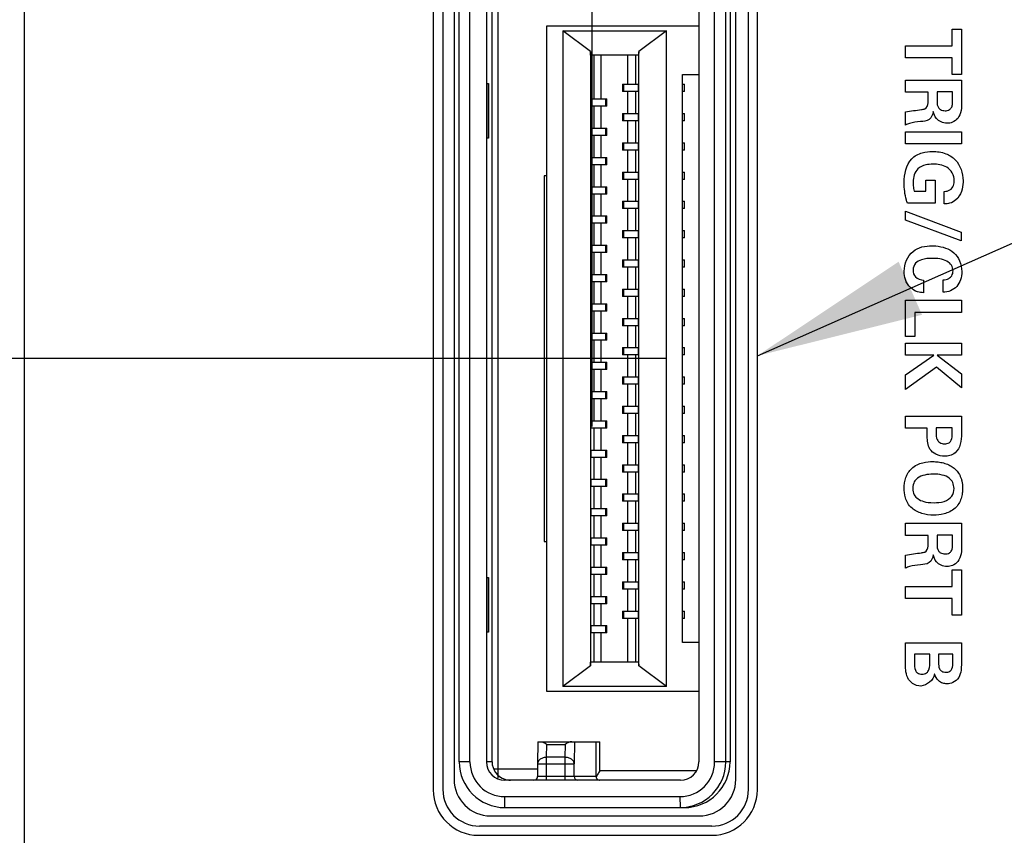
# Model space of a CAD drawing. Header units: inches. Extents: x 0 to 34, y 0 to 22.
# Tile 13 of 35: x 3.635 to 4.695, y 14.353 to 15.231. Entities that reach past the tile are written whole.
import ezdxf

# ---------------------------------------------------------------- set-up
doc = ezdxf.new("R2010")
doc.units = ezdxf.units.IN
doc.header["$LTSCALE"] = 1.87
doc.header["$MEASUREMENT"] = 0
doc.layers.get('0').update_dxf_attribs({"linetype": 'CONTINUOUS'})
for name, color, linetype in [('02___PRT_ALL_AXES', 7, 'CONTINUOUS'), ('DATUMCURVES', 7, 'CONTINUOUS'), ('DETAIL', 7, 'CONTINUOUS'), ('DIMENSIONS', 7, 'CONTINUOUS')]:
    doc.layers.add(name, color=color, linetype=linetype)
doc.styles.get("Standard").update_dxf_attribs({"font": 'txt', "width": 0.8})
doc.dimstyles.new('DIMSTYLE_1', dxfattribs={"dimtxt": 0.125, "dimasz": 0.18, "dimexe": 0.125, "dimexo": 0.0625, "dimgap": 0.09, "dimtad": 0, "dimtih": 1, "dimtoh": 1, "dimdec": 3, "dimzin": 4, "dimdsep": 46, "dimtxsty": 'STANDARD', "dimblk": '_FILLED', "dimblk1": '_FILLED', "dimblk2": '_FILLED', "dimcen": 0.09, "dimadec": 0, "dimazin": 0, "dimtp": 0.005, "dimtm": 0.005, "dimtfac": 1, "dimtdec": 3, "dimtofl": 0, "dimtmove": 0, "dimatfit": 3, "dimldrblk": '_FILLED', "dimfxl": 1, "dimtolj": 1, "dimtzin": 4, "dimarcsym": 0})
doc.dimstyles.get("Standard").update_dxf_attribs({"dimtxt": 0.125, "dimasz": 0.18, "dimexe": 0.125, "dimexo": 0.0625, "dimgap": 0.09, "dimtad": 0, "dimtih": 1, "dimtoh": 1, "dimdec": 3, "dimzin": 4, "dimdsep": 46, "dimtxsty": 'STANDARD', "dimblk": '_FILLED', "dimblk1": '_FILLED', "dimblk2": '_FILLED', "dimcen": 0.09, "dimadec": 0, "dimazin": 0, "dimtol": 1, "dimtp": 0.01, "dimtm": 0.01, "dimtfac": 1, "dimtdec": 3, "dimtofl": 0, "dimtmove": 0, "dimatfit": 3, "dimldrblk": '_FILLED', "dimfxl": 1, "dimtolj": 1, "dimtzin": 4, "dimarcsym": 0})

# ---------------------------------------------------------------- blocks, each defined once
blk = doc.blocks.new('*D10')
at = {"layer": 'DIMENSIONS', "color": 2, "linetype": 'CONTINUOUS'}
blk.add_line((4.3302, 14.8658), (2.9125, 14.8658), dxfattribs=at)
at = {"layer": 'DIMENSIONS', "color": 2, "linetype": 'CONTINUOUS', "insert": (2.55, 14.9283), "char_height": 0.125, "width": 0.8, "attachment_point": 3, "line_spacing_factor": 0.9}
blk.add_mtext('6.267\\P[159.18]', dxfattribs=at)
blk = doc.blocks.new('_FILLED')
at = {"color": 0, "linetype": 'BYBLOCK'}
blk.add_solid([(0, 0), (-1, 0.1736), (-1, -0.1736)], dxfattribs=at)
blk = doc.blocks.new('*D11')
at = {"layer": 'DIMENSIONS', "color": 2, "linetype": 'CONTINUOUS'}
blk.add_line((4.311, 16.2658), (2.9125, 16.2658), dxfattribs=at)
at = {"layer": 'DIMENSIONS', "color": 2, "linetype": 'CONTINUOUS', "insert": (2.55, 16.3283), "char_height": 0.125, "width": 0.8, "attachment_point": 3, "line_spacing_factor": 0.9}
blk.add_mtext('7.667\\P[194.74]', dxfattribs=at)
blk = doc.blocks.new('*D12')
at = {"layer": 'DIMENSIONS', "color": 2, "linetype": 'CONTINUOUS'}
blk.add_line((4.1863, 18.6708), (5.4053, 18.6708), dxfattribs=at)
at = {"layer": 'DIMENSIONS', "color": 2, "linetype": 'CONTINUOUS', "insert": (5.4678, 18.7333), "char_height": 0.125, "width": 0.8, "attachment_point": 1, "line_spacing_factor": 0.9}
blk.add_mtext('10.072\\P[255.83]', dxfattribs=at)
blk = doc.blocks.new('*D14')
at = {"layer": 'DIMENSIONS', "color": 2, "linetype": 'CONTINUOUS'}
blk.add_line((4.038, 15.5658), (2.9107, 15.5658), dxfattribs=at)
at = {"layer": 'DIMENSIONS', "color": 2, "linetype": 'CONTINUOUS', "insert": (2.5482, 15.6283), "char_height": 0.125, "width": 0.8, "attachment_point": 3, "line_spacing_factor": 0.9}
blk.add_mtext('6.967\\P[176.96]', dxfattribs=at)
blk = doc.blocks.new('*D18')
at = {"layer": 'DIMENSIONS', "color": 2, "linetype": 'CONTINUOUS'}
for p, q in [((4.2026, 18.4255), (4.2026, 19.3803)), ((4.1498, 18.3024), (4.2026, 18.4255)), ((4.1498, 14.4143), (4.1498, 18.3024))]:
    blk.add_line(p, q, dxfattribs=at)
at = {"layer": 'DIMENSIONS', "color": 2, "linetype": 'CONTINUOUS', "insert": (4.1401, 19.4428), "char_height": 0.125, "width": 1.125, "attachment_point": 1, "rotation": 90, "line_spacing_factor": 0.9}
blk.add_mtext('.026{\\Ftxt.shx;\\W1.000000;\\H0.125000; }[0.66]', dxfattribs=at)
blk = doc.blocks.new('*D19')
at = {"layer": 'DIMENSIONS', "color": 2, "linetype": 'CONTINUOUS'}
for p, q in [((4.4242, 19.2378), (4.4242, 19.3803)), ((4.2511, 19.0901), (4.4242, 19.2378)), ((4.2511, 14.7926), (4.2511, 19.0901))]:
    blk.add_line(p, q, dxfattribs=at)
at = {"layer": 'DIMENSIONS', "color": 2, "linetype": 'CONTINUOUS', "insert": (4.3617, 19.4428), "char_height": 0.125, "width": 1.125, "attachment_point": 1, "rotation": 90, "line_spacing_factor": 0.9}
blk.add_mtext('.127{\\Ftxt.shx;\\W1.000000;\\H0.125000; }[3.23]', dxfattribs=at)

msp = doc.modelspace()

# ---------------------------------------------------------------- linework, layer by layer
at = {"color": 7, "linetype": 'CONTINUOUS'}
for p, q in [((3.6398, 18.2588), (3.6398, 8.5068)), ((4.0903, 15.3294), (4.0903, 14.4021)), ((4.4193, 14.4021), (4.4193, 15.3294)), ((4.1079, 14.4318), (4.1079, 15.2997)), ((4.1195, 14.4318), (4.1195, 15.2997)), ((4.1372, 15.2997), (4.1372, 14.4318)), ((4.1433, 14.4318), (4.1433, 15.2997)), ((4.3658, 15.2997), (4.3658, 14.4318)), ((4.3828, 14.4318), (4.3828, 15.2997)), ((4.3948, 14.4318), (4.3948, 15.2997)), ((4.3994, 15.2997), (4.3994, 14.4318)), ((4.2023, 14.5075), (4.2023, 15.224)), ((4.2023, 15.224), (4.3658, 15.224)), ((4.2193, 15.2185), (4.2193, 14.513)), ((4.2492, 15.1963), (4.2193, 15.2185)), ((4.2193, 15.2185), (4.331, 15.2185)), ((4.331, 15.2185), (4.3011, 15.1963)), ((4.331, 14.513), (4.331, 15.2185)), ((4.2493, 15.1925), (4.2492, 15.1963)), ((4.2492, 15.1963), (4.2492, 14.5352)), ((4.301, 15.1925), (4.2493, 15.1925)), ((4.2528, 15.1925), (4.2528, 15.1453)), ((4.2608, 15.1453), (4.2608, 15.1925)), ((4.2895, 15.1611), (4.2895, 15.1925)), ((4.2976, 15.1925), (4.2976, 15.1611)), ((4.3011, 15.1963), (4.301, 15.1925)), ((4.3011, 14.5352), (4.3011, 15.1963)), ((4.3481, 14.5601), (4.3481, 15.1714)), ((4.3481, 15.1714), (4.3658, 15.1714)), ((4.1379, 15.1029), (4.1379, 15.1619)), ((4.1379, 15.1619), (4.1393, 15.1619)), ((4.1393, 15.1619), (4.1393, 15.1029)), ((4.2835, 15.1611), (4.2835, 15.1532)), ((4.2835, 15.1611), (4.3005, 15.1611)), ((4.285, 15.1532), (4.285, 15.1611)), ((4.3005, 15.1611), (4.3005, 15.1532)), ((4.3481, 15.1611), (4.3504, 15.1611)), ((4.3504, 15.1532), (4.3504, 15.1611)), ((4.2498, 15.1374), (4.2498, 15.1453)), ((4.2498, 15.1453), (4.2668, 15.1453)), ((4.2653, 15.1453), (4.2653, 15.1374)), ((4.2668, 15.1374), (4.2668, 15.1453)), ((4.3005, 15.1532), (4.2835, 15.1532)), ((4.2895, 15.1296), (4.2895, 15.1532)), ((4.2976, 15.1532), (4.2976, 15.1296)), ((4.3504, 15.1532), (4.3481, 15.1532)), ((4.2668, 15.1374), (4.2498, 15.1374)), ((4.2528, 15.1374), (4.2528, 15.1138)), ((4.2608, 15.1138), (4.2608, 15.1374)), ((4.2835, 15.1296), (4.2835, 15.1217)), ((4.2835, 15.1296), (4.3005, 15.1296)), ((4.285, 15.1217), (4.285, 15.1296)), ((4.3005, 15.1296), (4.3005, 15.1217)), ((4.3481, 15.1296), (4.3504, 15.1296)), ((4.3504, 15.1217), (4.3504, 15.1296)), ((4.2498, 15.1059), (4.2498, 15.1138)), ((4.2498, 15.1138), (4.2668, 15.1138)), ((4.2653, 15.1138), (4.2653, 15.1059)), ((4.2668, 15.1059), (4.2668, 15.1138)), ((4.3005, 15.1217), (4.2835, 15.1217)), ((4.2895, 15.0981), (4.2895, 15.1217)), ((4.2976, 15.1217), (4.2976, 15.0981)), ((4.3504, 15.1217), (4.3481, 15.1217)), ((4.1393, 15.1029), (4.1379, 15.1029)), ((4.2668, 15.1059), (4.2498, 15.1059)), ((4.2528, 15.1059), (4.2528, 15.0823)), ((4.2608, 15.0823), (4.2608, 15.1059)), ((4.2835, 15.0981), (4.2835, 15.0902)), ((4.2835, 15.0981), (4.3005, 15.0981)), ((4.285, 15.0902), (4.285, 15.0981)), ((4.3005, 15.0981), (4.3005, 15.0902)), ((4.3481, 15.0981), (4.3504, 15.0981)), ((4.3504, 15.0902), (4.3504, 15.0981)), ((4.2498, 15.0744), (4.2498, 15.0823)), ((4.2498, 15.0823), (4.2668, 15.0823)), ((4.2653, 15.0823), (4.2653, 15.0744)), ((4.2668, 15.0744), (4.2668, 15.0823)), ((4.3005, 15.0902), (4.2835, 15.0902)), ((4.2895, 15.0666), (4.2895, 15.0902)), ((4.2976, 15.0902), (4.2976, 15.0666)), ((4.3504, 15.0902), (4.3481, 15.0902)), ((4.2668, 15.0744), (4.2498, 15.0744)), ((4.2528, 15.0744), (4.2528, 15.0508)), ((4.2608, 15.0508), (4.2608, 15.0744)), ((4.1995, 15.0626), (4.1995, 14.6689)), ((4.2023, 15.0626), (4.1995, 15.0626)), ((4.2835, 15.0666), (4.2835, 15.0587)), ((4.2835, 15.0666), (4.3005, 15.0666)), ((4.285, 15.0587), (4.285, 15.0666)), ((4.3005, 15.0666), (4.3005, 15.0587)), ((4.3481, 15.0666), (4.3504, 15.0666)), ((4.3504, 15.0587), (4.3504, 15.0666)), ((4.2498, 15.0429), (4.2498, 15.0508)), ((4.2498, 15.0508), (4.2668, 15.0508)), ((4.2653, 15.0508), (4.2653, 15.0429)), ((4.2668, 15.0429), (4.2668, 15.0508)), ((4.3005, 15.0587), (4.2835, 15.0587)), ((4.2895, 15.0351), (4.2895, 15.0587)), ((4.2976, 15.0587), (4.2976, 15.0351)), ((4.3504, 15.0587), (4.3481, 15.0587)), ((4.2668, 15.0429), (4.2498, 15.0429)), ((4.2528, 15.0429), (4.2528, 15.0193)), ((4.2608, 15.0193), (4.2608, 15.0429)), ((4.2835, 15.0351), (4.2835, 15.0272)), ((4.2835, 15.0351), (4.3005, 15.0351)), ((4.285, 15.0272), (4.285, 15.0351)), ((4.3005, 15.0351), (4.3005, 15.0272)), ((4.3481, 15.0351), (4.3504, 15.0351)), ((4.3504, 15.0272), (4.3504, 15.0351)), ((4.2498, 15.0114), (4.2498, 15.0193)), ((4.2498, 15.0193), (4.2668, 15.0193)), ((4.2653, 15.0193), (4.2653, 15.0114)), ((4.2668, 15.0114), (4.2668, 15.0193)), ((4.3005, 15.0272), (4.2835, 15.0272)), ((4.2895, 15.0036), (4.2895, 15.0272)), ((4.2976, 15.0272), (4.2976, 15.0036)), ((4.3504, 15.0272), (4.3481, 15.0272)), ((4.2668, 15.0114), (4.2498, 15.0114)), ((4.2528, 15.0114), (4.2528, 14.9878)), ((4.2608, 14.9878), (4.2608, 15.0114)), ((4.2835, 15.0036), (4.2835, 14.9957)), ((4.2835, 15.0036), (4.3005, 15.0036)), ((4.285, 14.9957), (4.285, 15.0036)), ((4.3005, 15.0036), (4.3005, 14.9957)), ((4.3481, 15.0036), (4.3504, 15.0036)), ((4.3504, 14.9957), (4.3504, 15.0036)), ((4.2498, 14.98), (4.2498, 14.9878)), ((4.2498, 14.9878), (4.2668, 14.9878)), ((4.2653, 14.9878), (4.2653, 14.98)), ((4.2668, 14.98), (4.2668, 14.9878)), ((4.3005, 14.9957), (4.2835, 14.9957)), ((4.2895, 14.9721), (4.2895, 14.9957)), ((4.2976, 14.9957), (4.2976, 14.9721)), ((4.3504, 14.9957), (4.3481, 14.9957)), ((4.2668, 14.98), (4.2498, 14.98)), ((4.2528, 14.98), (4.2528, 14.9563)), ((4.2608, 14.9563), (4.2608, 14.98)), ((4.2835, 14.9721), (4.2835, 14.9642)), ((4.2835, 14.9721), (4.3005, 14.9721)), ((4.285, 14.9642), (4.285, 14.9721)), ((4.3005, 14.9721), (4.3005, 14.9642)), ((4.3481, 14.9721), (4.3504, 14.9721)), ((4.3504, 14.9642), (4.3504, 14.9721)), ((4.2498, 14.9485), (4.2498, 14.9563)), ((4.2498, 14.9563), (4.2668, 14.9563)), ((4.2653, 14.9563), (4.2653, 14.9485)), ((4.2668, 14.9485), (4.2668, 14.9563)), ((4.3005, 14.9642), (4.2835, 14.9642)), ((4.2895, 14.9406), (4.2895, 14.9642)), ((4.2976, 14.9642), (4.2976, 14.9406)), ((4.3504, 14.9642), (4.3481, 14.9642)), ((4.2668, 14.9485), (4.2498, 14.9485)), ((4.2528, 14.9485), (4.2528, 14.9248)), ((4.2608, 14.9248), (4.2608, 14.9485)), ((4.2835, 14.9406), (4.2835, 14.9327)), ((4.2835, 14.9406), (4.3005, 14.9406)), ((4.285, 14.9327), (4.285, 14.9406)), ((4.3005, 14.9406), (4.3005, 14.9327)), ((4.3481, 14.9406), (4.3504, 14.9406)), ((4.3504, 14.9327), (4.3504, 14.9406)), ((4.2498, 14.917), (4.2498, 14.9248)), ((4.2498, 14.9248), (4.2668, 14.9248)), ((4.2653, 14.9248), (4.2653, 14.917)), ((4.2668, 14.917), (4.2668, 14.9248)), ((4.3005, 14.9327), (4.2835, 14.9327)), ((4.2895, 14.9091), (4.2895, 14.9327)), ((4.2976, 14.9327), (4.2976, 14.9091)), ((4.3504, 14.9327), (4.3481, 14.9327)), ((4.2668, 14.917), (4.2498, 14.917)), ((4.2528, 14.917), (4.2528, 14.8933)), ((4.2608, 14.8933), (4.2608, 14.917)), ((4.2835, 14.9091), (4.2835, 14.9012)), ((4.2835, 14.9091), (4.3005, 14.9091)), ((4.285, 14.9012), (4.285, 14.9091)), ((4.3005, 14.9091), (4.3005, 14.9012)), ((4.3481, 14.9091), (4.3504, 14.9091)), ((4.3504, 14.9012), (4.3504, 14.9091)), ((4.2498, 14.8855), (4.2498, 14.8933)), ((4.2498, 14.8933), (4.2668, 14.8933)), ((4.2653, 14.8933), (4.2653, 14.8855)), ((4.2668, 14.8855), (4.2668, 14.8933)), ((4.3005, 14.9012), (4.2835, 14.9012)), ((4.2895, 14.8776), (4.2895, 14.9012)), ((4.2976, 14.9012), (4.2976, 14.8776)), ((4.3504, 14.9012), (4.3481, 14.9012)), ((4.2668, 14.8855), (4.2498, 14.8855)), ((4.2528, 14.8855), (4.2528, 14.8618)), ((4.2608, 14.8618), (4.2608, 14.8855)), ((4.2835, 14.8776), (4.2835, 14.8697)), ((4.2835, 14.8776), (4.3005, 14.8776)), ((4.3005, 14.8697), (4.2835, 14.8697)), ((4.285, 14.8697), (4.285, 14.8776)), ((4.2895, 14.8461), (4.2895, 14.8697)), ((4.2976, 14.8697), (4.2976, 14.8461)), ((4.3005, 14.8776), (4.3005, 14.8697)), ((4.3481, 14.8776), (4.3504, 14.8776)), ((4.3504, 14.8697), (4.3481, 14.8697)), ((4.3504, 14.8697), (4.3504, 14.8776)), ((4.2498, 14.854), (4.2498, 14.8618)), ((4.2498, 14.8618), (4.2668, 14.8618)), ((4.2653, 14.8618), (4.2653, 14.854)), ((4.2668, 14.854), (4.2668, 14.8618)), ((4.2668, 14.854), (4.2498, 14.854)), ((4.2528, 14.854), (4.2528, 14.8303)), ((4.2608, 14.8303), (4.2608, 14.854)), ((4.2835, 14.8461), (4.2835, 14.8382)), ((4.2835, 14.8461), (4.3005, 14.8461)), ((4.3005, 14.8382), (4.2835, 14.8382)), ((4.285, 14.8382), (4.285, 14.8461)), ((4.2895, 14.8146), (4.2895, 14.8382)), ((4.2976, 14.8382), (4.2976, 14.8146)), ((4.3005, 14.8461), (4.3005, 14.8382)), ((4.3481, 14.8461), (4.3504, 14.8461)), ((4.3504, 14.8382), (4.3481, 14.8382)), ((4.3504, 14.8382), (4.3504, 14.8461)), ((4.2498, 14.8225), (4.2498, 14.8303)), ((4.2498, 14.8303), (4.2668, 14.8303)), ((4.2653, 14.8303), (4.2653, 14.8225)), ((4.2668, 14.8225), (4.2668, 14.8303)), ((4.2668, 14.8225), (4.2498, 14.8225)), ((4.2528, 14.8225), (4.2528, 14.7988)), ((4.2608, 14.7988), (4.2608, 14.8225)), ((4.2835, 14.8146), (4.2835, 14.8067)), ((4.2835, 14.8146), (4.3005, 14.8146)), ((4.3005, 14.8067), (4.2835, 14.8067)), ((4.285, 14.8067), (4.285, 14.8146)), ((4.2895, 14.7831), (4.2895, 14.8067)), ((4.2976, 14.8067), (4.2976, 14.7831)), ((4.3005, 14.8146), (4.3005, 14.8067)), ((4.3481, 14.8146), (4.3504, 14.8146)), ((4.3504, 14.8067), (4.3481, 14.8067)), ((4.3504, 14.8067), (4.3504, 14.8146)), ((4.2498, 14.791), (4.2498, 14.7988)), ((4.2498, 14.7988), (4.2668, 14.7988)), ((4.2653, 14.7988), (4.2653, 14.791)), ((4.2668, 14.791), (4.2668, 14.7988)), ((4.2668, 14.791), (4.2498, 14.791)), ((4.2528, 14.791), (4.2528, 14.7674)), ((4.2608, 14.7674), (4.2608, 14.791)), ((4.2835, 14.7831), (4.2835, 14.7752)), ((4.2835, 14.7831), (4.3005, 14.7831)), ((4.3005, 14.7752), (4.2835, 14.7752)), ((4.285, 14.7752), (4.285, 14.7831)), ((4.2895, 14.7516), (4.2895, 14.7752)), ((4.2976, 14.7752), (4.2976, 14.7516)), ((4.3005, 14.7831), (4.3005, 14.7752)), ((4.3481, 14.7831), (4.3504, 14.7831)), ((4.3504, 14.7752), (4.3481, 14.7752)), ((4.3504, 14.7752), (4.3504, 14.7831)), ((4.2498, 14.7595), (4.2498, 14.7674)), ((4.2498, 14.7674), (4.2668, 14.7674)), ((4.2653, 14.7674), (4.2653, 14.7595)), ((4.2668, 14.7595), (4.2668, 14.7674)), ((4.2668, 14.7595), (4.2498, 14.7595)), ((4.2528, 14.7595), (4.2528, 14.7359)), ((4.2608, 14.7359), (4.2608, 14.7595)), ((4.2835, 14.7516), (4.2835, 14.7437)), ((4.2835, 14.7516), (4.3005, 14.7516)), ((4.3005, 14.7437), (4.2835, 14.7437)), ((4.285, 14.7437), (4.285, 14.7516)), ((4.2895, 14.7201), (4.2895, 14.7437)), ((4.2976, 14.7437), (4.2976, 14.7201)), ((4.3005, 14.7516), (4.3005, 14.7437)), ((4.3481, 14.7516), (4.3504, 14.7516)), ((4.3504, 14.7437), (4.3481, 14.7437)), ((4.3504, 14.7437), (4.3504, 14.7516)), ((4.2498, 14.728), (4.2498, 14.7359)), ((4.2498, 14.7359), (4.2668, 14.7359)), ((4.2653, 14.7359), (4.2653, 14.728)), ((4.2668, 14.728), (4.2668, 14.7359)), ((4.2668, 14.728), (4.2498, 14.728)), ((4.2528, 14.728), (4.2528, 14.7044)), ((4.2608, 14.7044), (4.2608, 14.728)), ((4.2835, 14.7201), (4.2835, 14.7122)), ((4.2835, 14.7201), (4.3005, 14.7201)), ((4.3005, 14.7122), (4.2835, 14.7122)), ((4.285, 14.7122), (4.285, 14.7201)), ((4.2895, 14.6886), (4.2895, 14.7122)), ((4.2976, 14.7122), (4.2976, 14.6886)), ((4.3005, 14.7201), (4.3005, 14.7122)), ((4.3481, 14.7201), (4.3504, 14.7201)), ((4.3504, 14.7122), (4.3481, 14.7122)), ((4.3504, 14.7122), (4.3504, 14.7201)), ((4.2498, 14.6965), (4.2498, 14.7044)), ((4.2498, 14.7044), (4.2668, 14.7044)), ((4.2653, 14.7044), (4.2653, 14.6965)), ((4.2668, 14.6965), (4.2668, 14.7044)), ((4.2668, 14.6965), (4.2498, 14.6965)), ((4.2528, 14.6965), (4.2528, 14.6729)), ((4.2608, 14.6729), (4.2608, 14.6965)), ((4.2835, 14.6886), (4.2835, 14.6807)), ((4.2835, 14.6886), (4.3005, 14.6886)), ((4.3005, 14.6807), (4.2835, 14.6807)), ((4.285, 14.6807), (4.285, 14.6886)), ((4.2895, 14.6571), (4.2895, 14.6807)), ((4.2976, 14.6807), (4.2976, 14.6571)), ((4.3005, 14.6886), (4.3005, 14.6807)), ((4.3481, 14.6886), (4.3504, 14.6886)), ((4.3504, 14.6807), (4.3481, 14.6807)), ((4.3504, 14.6807), (4.3504, 14.6886)), ((4.1995, 14.6689), (4.2023, 14.6689)), ((4.2498, 14.665), (4.2498, 14.6729)), ((4.2498, 14.6729), (4.2668, 14.6729)), ((4.2653, 14.6729), (4.2653, 14.665)), ((4.2668, 14.665), (4.2668, 14.6729)), ((4.2668, 14.665), (4.2498, 14.665)), ((4.2528, 14.665), (4.2528, 14.6414)), ((4.2608, 14.6414), (4.2608, 14.665)), ((4.2835, 14.6571), (4.2835, 14.6492)), ((4.2835, 14.6571), (4.3005, 14.6571)), ((4.3005, 14.6492), (4.2835, 14.6492)), ((4.285, 14.6492), (4.285, 14.6571)), ((4.2895, 14.6256), (4.2895, 14.6492)), ((4.2976, 14.6492), (4.2976, 14.6256)), ((4.3005, 14.6571), (4.3005, 14.6492)), ((4.3481, 14.6571), (4.3504, 14.6571)), ((4.3504, 14.6492), (4.3481, 14.6492)), ((4.3504, 14.6492), (4.3504, 14.6571)), ((4.2498, 14.6335), (4.2498, 14.6414)), ((4.2498, 14.6414), (4.2668, 14.6414)), ((4.2653, 14.6414), (4.2653, 14.6335)), ((4.2668, 14.6335), (4.2668, 14.6414)), ((4.1379, 14.5714), (4.1379, 14.6304)), ((4.1379, 14.6304), (4.1393, 14.6304)), ((4.1393, 14.6304), (4.1393, 14.5714)), ((4.2668, 14.6335), (4.2498, 14.6335)), ((4.2528, 14.6335), (4.2528, 14.6099)), ((4.2608, 14.6099), (4.2608, 14.6335)), ((4.2835, 14.6256), (4.2835, 14.6177)), ((4.2835, 14.6256), (4.3005, 14.6256)), ((4.3005, 14.6177), (4.2835, 14.6177)), ((4.285, 14.6177), (4.285, 14.6256)), ((4.2895, 14.5941), (4.2895, 14.6177)), ((4.2976, 14.6177), (4.2976, 14.5941)), ((4.3005, 14.6256), (4.3005, 14.6177)), ((4.3481, 14.6256), (4.3504, 14.6256)), ((4.3504, 14.6177), (4.3481, 14.6177)), ((4.3504, 14.6177), (4.3504, 14.6256)), ((4.2498, 14.602), (4.2498, 14.6099)), ((4.2498, 14.6099), (4.2668, 14.6099)), ((4.2653, 14.6099), (4.2653, 14.602)), ((4.2668, 14.602), (4.2668, 14.6099)), ((4.2668, 14.602), (4.2498, 14.602)), ((4.2528, 14.602), (4.2528, 14.5784)), ((4.2608, 14.5784), (4.2608, 14.602)), ((4.2835, 14.5941), (4.2835, 14.5862)), ((4.2835, 14.5941), (4.3005, 14.5941)), ((4.285, 14.5862), (4.285, 14.5941)), ((4.3005, 14.5941), (4.3005, 14.5862)), ((4.3481, 14.5941), (4.3504, 14.5941)), ((4.3504, 14.5862), (4.3504, 14.5941)), ((4.3005, 14.5862), (4.2835, 14.5862)), ((4.2895, 14.539), (4.2895, 14.5862)), ((4.2976, 14.5862), (4.2976, 14.539)), ((4.3504, 14.5862), (4.3481, 14.5862)), ((4.2498, 14.5705), (4.2498, 14.5784)), ((4.2498, 14.5784), (4.2668, 14.5784)), ((4.2653, 14.5784), (4.2653, 14.5705)), ((4.2668, 14.5705), (4.2668, 14.5784)), ((4.1393, 14.5714), (4.1379, 14.5714)), ((4.2668, 14.5705), (4.2498, 14.5705)), ((4.2528, 14.5705), (4.2528, 14.539)), ((4.2608, 14.539), (4.2608, 14.5705)), ((4.3658, 14.5601), (4.3481, 14.5601)), ((4.2492, 14.5352), (4.2193, 14.513)), ((4.2492, 14.5352), (4.2493, 14.539)), ((4.301, 14.539), (4.2493, 14.539)), ((4.301, 14.539), (4.3011, 14.5352)), ((4.331, 14.513), (4.3011, 14.5352)), ((4.331, 14.513), (4.2193, 14.513)), ((4.3658, 14.5075), (4.2023, 14.5075)), ((4.1927, 14.4535), (4.1923, 14.4299)), ((4.1927, 14.4535), (4.2592, 14.4535)), ((4.202, 14.4367), (4.2023, 14.4506)), ((4.2023, 14.4506), (4.222, 14.4506)), ((4.222, 14.4506), (4.2217, 14.4367)), ((4.2321, 14.4535), (4.2317, 14.4297)), ((4.2551, 14.4535), (4.2551, 14.4161)), ((4.2592, 14.422), (4.2592, 14.4535)), ((4.2217, 14.4367), (4.202, 14.4367)), ((4.202, 14.4297), (4.202, 14.4367)), ((4.2217, 14.4367), (4.2217, 14.4297)), ((4.1195, 14.4318), (4.1079, 14.4318)), ((4.1433, 14.4318), (4.1372, 14.4318)), ((4.1923, 14.4297), (4.1923, 14.4161)), ((4.1923, 14.4297), (4.2317, 14.4297)), ((4.202, 14.4161), (4.202, 14.4297)), ((4.2217, 14.4297), (4.2217, 14.4161)), ((4.2317, 14.4161), (4.2317, 14.4297)), ((4.3994, 14.4318), (4.3828, 14.4318)), ((4.1923, 14.424), (4.1451, 14.424)), ((4.2551, 14.4161), (4.1923, 14.4161)), ((4.2019, 14.4122), (4.202, 14.4161)), ((4.2217, 14.4161), (4.2216, 14.4122)), ((4.3629, 14.422), (4.2592, 14.422)), ((4.3461, 14.4122), (4.1569, 14.4122)), ((4.1571, 14.3826), (4.1569, 14.3944)), ((4.1569, 14.3944), (4.3454, 14.3944)), ((4.3454, 14.3944), (4.3456, 14.3826)), ((4.1571, 14.3826), (4.3456, 14.3826)), ((4.1297, 14.3628), (4.3799, 14.3628))]:
    msp.add_line(p, q, dxfattribs=at)
for centre, radius, start, end in [((4.1571, 14.4318), 0.0492, 179.9952, 269.9948), ((4.1569, 14.4318), 0.0374, 179.9961, 269.9942), ((4.1569, 14.4318), 0.0197, 179.996, 269.9942), ((4.163, 14.4318), 0.0197, 179.9973, 251.937), ((4.3454, 14.4318), 0.0374, 270.0058, 0.0039), ((4.3456, 14.4318), 0.0492, 270.0052, 0.0048), ((4.3461, 14.4318), 0.0197, 270.0058, 0.004), ((4.3502, 14.4318), 0.0492, 270.0059, 0.0042), ((4.1884, 14.4161), 0.00394, 270, 360), ((4.2356, 14.4161), 0.00394, 179.9953, 269.9953), ((4.2591, 14.4162), 0.00396, 181.0079, 196.4856), ((4.163, 14.4319), 0.0198, 251.979, 269.9596), ((4.1297, 14.4021), 0.0394, 180, 270), ((4.3799, 14.4021), 0.0394, 270, 360)]:
    msp.add_arc(centre, radius, start, end, dxfattribs=at)
for points, knots in [([(4.1954, 14.4535), (4.196, 14.4535), (4.1971, 14.4533), (4.1988, 14.4527), (4.2005, 14.4518), (4.2017, 14.451), (4.2023, 14.4506)], [0, 0, 0, 0, 0.209405, 0.448118, 0.712902, 1, 1, 1, 1]), ([(4.229, 14.4535), (4.2285, 14.4535), (4.2273, 14.4533), (4.2256, 14.4527), (4.2238, 14.4518), (4.2226, 14.451), (4.222, 14.4506)], [0, 0, 0, 0, 0.212465, 0.45214, 0.715849, 1, 1, 1, 1]), ([(4.202, 14.4367), (4.2014, 14.4367), (4.2002, 14.4366), (4.1984, 14.4362), (4.1967, 14.4356), (4.1952, 14.4348), (4.194, 14.4337), (4.1931, 14.4326), (4.1925, 14.4313), (4.1923, 14.4304), (4.1923, 14.4299)], [0, 0, 0, 0, 0.144918, 0.28743, 0.42437, 0.554018, 0.675533, 0.789224, 0.896585, 1, 1, 1, 1]), ([(4.2317, 14.4297), (4.2317, 14.4302), (4.2315, 14.4311), (4.2309, 14.4325), (4.23, 14.4337), (4.2287, 14.4347), (4.2272, 14.4356), (4.2255, 14.4362), (4.2236, 14.4366), (4.2224, 14.4367), (4.2217, 14.4367)], [0, 0, 0, 0, 0.102803, 0.210137, 0.324198, 0.446262, 0.576406, 0.713578, 0.855879, 1, 1, 1, 1]), ([(4.2592, 14.422), (4.2588, 14.4214), (4.258, 14.4202), (4.2569, 14.4184), (4.2561, 14.417), (4.2556, 14.4158), (4.2554, 14.4153), (4.2553, 14.415)], [0, 0, 0, 0, 0.270418, 0.534282, 0.782147, 0.896186, 1, 1, 1, 1]), ([(4.2553, 14.415), (4.2554, 14.4148), (4.2555, 14.4143), (4.256, 14.4136), (4.2568, 14.4128), (4.2578, 14.4123), (4.2586, 14.4122), (4.259, 14.4122)], [0, 0, 0, 0, 0.148602, 0.287538, 0.540988, 0.774983, 1, 1, 1, 1])]:
    msp.add_open_spline(points, degree=3, knots=knots, dxfattribs=at)
at = {"layer": '02___PRT_ALL_AXES', "color": 7, "linetype": 'CONTINUOUS'}
for p, q in [((4.0798, 15.3298), (4.0798, 14.4018)), ((4.4288, 14.4018), (4.4288, 15.3298)), ((4.1288, 14.3528), (4.3798, 14.3528))]:
    msp.add_line(p, q, dxfattribs=at)
for centre, start, end in [((4.1288, 14.4018), 180, 270), ((4.3798, 14.4018), 270, 360)]:
    msp.add_arc(centre, 0.049, start, end, dxfattribs=at)
at = {"layer": 'DATUMCURVES', "color": 7, "linetype": 'CONTINUOUS'}
for p, q in [((4.1024, 15.3185), (4.1024, 14.413)), ((4.4056, 14.413), (4.4056, 15.3185)), ((4.1418, 14.3737), (4.3662, 14.3737))]:
    msp.add_line(p, q, dxfattribs=at)
at = {"layer": 'DATUMCURVES', "color": 40, "linetype": 'CONTINUOUS'}
for p, q in [((4.6385, 15.2025), (4.6385, 15.2204)), ((4.6385, 15.2204), (4.6485, 15.2204)), ((4.6485, 15.2204), (4.6485, 15.1715)), ((4.5883, 15.1895), (4.5883, 15.2025)), ((4.5883, 15.2025), (4.6385, 15.2025)), ((4.6385, 15.1895), (4.5883, 15.1895)), ((4.6385, 15.1715), (4.6385, 15.1895)), ((4.6485, 15.1715), (4.6385, 15.1715)), ((4.5883, 15.1525), (4.5883, 15.1656)), ((4.5883, 15.1656), (4.6485, 15.1656)), ((4.6485, 15.1656), (4.6485, 15.1425)), ((4.6126, 15.1525), (4.5883, 15.1525)), ((4.6126, 15.1411), (4.6126, 15.1525)), ((4.6222, 15.1529), (4.6222, 15.1425)), ((4.639, 15.1529), (4.6222, 15.1529)), ((4.639, 15.1442), (4.639, 15.1529)), ((4.5883, 15.1171), (4.5883, 15.1314)), ((4.5883, 15.0971), (4.5883, 15.11)), ((4.5883, 15.11), (4.6487, 15.11)), ((4.6487, 15.11), (4.6487, 15.0971)), ((4.6487, 15.0971), (4.5883, 15.0971)), ((4.6103, 15.046), (4.6103, 15.0577)), ((4.6103, 15.0577), (4.6203, 15.0577)), ((4.6203, 15.0577), (4.6203, 15.0331)), ((4.5977, 15.046), (4.6103, 15.046)), ((4.63, 15.0323), (4.63, 15.0457)), ((4.6203, 15.0331), (4.5903, 15.0331)), ((4.5883, 15.0149), (4.5883, 15.0246)), ((4.5883, 15.0246), (4.6481, 15.002)), ((4.6481, 14.9925), (4.5883, 15.0149)), ((4.6481, 15.002), (4.6481, 14.9925)), ((4.6078, 14.9503), (4.6078, 14.9367)), ((4.6288, 14.9372), (4.6288, 14.9504)), ((4.5883, 14.8897), (4.5883, 14.9287)), ((4.5883, 14.9287), (4.6484, 14.9287)), ((4.6484, 14.9287), (4.6484, 14.9155)), ((4.5985, 14.9155), (4.5985, 14.8897)), ((4.6484, 14.9155), (4.5985, 14.9155)), ((4.5985, 14.8897), (4.5883, 14.8897)), ((4.5883, 14.8696), (4.5883, 14.8825)), ((4.5883, 14.8825), (4.6484, 14.8825)), ((4.6484, 14.8825), (4.6484, 14.8696)), ((4.5883, 14.8485), (4.6189, 14.8696)), ((4.6189, 14.8696), (4.5883, 14.8696)), ((4.6484, 14.8696), (4.6224, 14.8696)), ((4.6224, 14.8696), (4.6485, 14.8495)), ((4.6215, 14.8565), (4.5883, 14.8325)), ((4.5883, 14.8325), (4.5883, 14.8485)), ((4.6485, 14.8344), (4.6215, 14.8565)), ((4.6485, 14.8495), (4.6485, 14.8344)), ((4.5883, 14.7909), (4.5883, 14.804)), ((4.5883, 14.804), (4.6484, 14.804)), ((4.6484, 14.804), (4.6484, 14.7854)), ((4.6117, 14.7909), (4.5883, 14.7909)), ((4.6117, 14.7821), (4.6117, 14.7909)), ((4.6213, 14.7912), (4.6213, 14.786)), ((4.6386, 14.7912), (4.6213, 14.7912)), ((4.6386, 14.7847), (4.6386, 14.7912)), ((4.5883, 14.6755), (4.5883, 14.6886)), ((4.5883, 14.6886), (4.6485, 14.6886)), ((4.6485, 14.6886), (4.6485, 14.6655)), ((4.6126, 14.6755), (4.5883, 14.6755)), ((4.6126, 14.6641), (4.6126, 14.6755)), ((4.6222, 14.6759), (4.6222, 14.6655)), ((4.639, 14.6759), (4.6222, 14.6759)), ((4.639, 14.6672), (4.639, 14.6759)), ((4.5883, 14.6401), (4.5883, 14.6544)), ((4.6385, 14.6206), (4.6385, 14.6385)), ((4.6385, 14.6385), (4.6485, 14.6385)), ((4.6485, 14.6385), (4.6485, 14.5897)), ((4.5883, 14.6076), (4.5883, 14.6206)), ((4.5883, 14.6206), (4.6385, 14.6206)), ((4.6385, 14.6076), (4.5883, 14.6076)), ((4.6385, 14.5897), (4.6385, 14.6076)), ((4.6485, 14.5897), (4.6385, 14.5897)), ((4.5883, 14.5375), (4.5883, 14.56)), ((4.5883, 14.56), (4.6484, 14.56)), ((4.6484, 14.56), (4.6484, 14.5375)), ((4.5979, 14.5476), (4.5979, 14.5389)), ((4.6146, 14.5476), (4.5979, 14.5476)), ((4.6146, 14.5402), (4.6146, 14.5476)), ((4.6239, 14.5476), (4.6239, 14.5386)), ((4.6392, 14.5476), (4.6239, 14.5476)), ((4.6392, 14.5389), (4.6392, 14.5476)), ((4.6197, 14.5262), (4.6195, 14.5262))]:
    msp.add_line(p, q, dxfattribs=at)
at = {"layer": 'DATUMCURVES', "color": 7, "linetype": 'CONTINUOUS'}
for centre, start, end in [((4.1418, 14.413), 180, 270), ((4.3662, 14.413), 270, 360)]:
    msp.add_arc(centre, 0.0394, start, end, dxfattribs=at)
at = {"layer": 'DATUMCURVES', "color": 40, "linetype": 'CONTINUOUS'}
for points, knots in [([(4.5883, 15.1314), (4.594, 15.1324), (4.6009, 15.1332), (4.608, 15.1342), (4.6092, 15.1346)], [0, 0, 0, 0, 0.8176, 1, 1, 1, 1]), ([(4.6485, 15.1425), (4.6486, 15.1393), (4.6487, 15.1329), (4.6456, 15.1244), (4.6393, 15.1199), (4.6308, 15.1181), (4.6213, 15.1223), (4.6188, 15.129), (4.6181, 15.1316)], [0, 0, 0, 0, 0.18672, 0.361382, 0.491677, 0.608846, 0.844919, 1, 1, 1, 1]), ([(4.6238, 15.1359), (4.6244, 15.1351), (4.6264, 15.1332), (4.6308, 15.1322), (4.6351, 15.1331), (4.638, 15.1358), (4.6392, 15.1396), (4.639, 15.1425), (4.639, 15.1442)], [0, 0, 0, 0, 0.121054, 0.327164, 0.522405, 0.642464, 0.793608, 1, 1, 1, 1]), ([(4.6181, 15.1316), (4.6178, 15.1285), (4.6147, 15.1214), (4.6075, 15.1212), (4.6043, 15.1208)], [0, 0, 0, 0, 0.489866, 1, 1, 1, 1]), ([(4.6043, 15.1208), (4.6004, 15.1203), (4.5949, 15.1199), (4.5896, 15.118), (4.5883, 15.1171)], [0, 0, 0, 0, 0.715484, 1, 1, 1, 1]), ([(4.5869, 15.0551), (4.5869, 15.0641), (4.5896, 15.0794), (4.6056, 15.0879), (4.6184, 15.0892), (4.6312, 15.0875), (4.6461, 15.0783), (4.6502, 15.0649), (4.6502, 15.0563), (4.6502, 15.0558)], [0, 0, 0, 0, 0.260137, 0.387069, 0.49622, 0.635131, 0.753395, 0.987591, 1, 1, 1, 1]), ([(4.6408, 15.0575), (4.6408, 15.0629), (4.6359, 15.0717), (4.6255, 15.0746), (4.6177, 15.0753), (4.6095, 15.0745), (4.599, 15.0701), (4.5965, 15.0609), (4.5965, 15.0559)], [0, 0, 0, 0, 0.255663, 0.378825, 0.496154, 0.619187, 0.764563, 1, 1, 1, 1]), ([(4.5903, 15.0331), (4.5899, 15.0342), (4.5876, 15.0413), (4.5869, 15.0489), (4.5869, 15.0551)], [0, 0, 0, 0, 0.156096, 1, 1, 1, 1]), ([(4.5965, 15.0559), (4.5965, 15.0546), (4.5966, 15.0512), (4.5971, 15.0479), (4.5977, 15.046)], [0, 0, 0, 0, 0.400627, 1, 1, 1, 1]), ([(4.63, 15.0457), (4.6321, 15.0458), (4.6365, 15.0466), (4.6403, 15.0518), (4.6408, 15.0557), (4.6408, 15.0575)], [0, 0, 0, 0, 0.355019, 0.705681, 1, 1, 1, 1]), ([(4.6502, 15.0558), (4.6501, 15.0524), (4.649, 15.0454), (4.644, 15.0367), (4.6365, 15.0327), (4.632, 15.0323), (4.63, 15.0323)], [0, 0, 0, 0, 0.295737, 0.608595, 0.831266, 1, 1, 1, 1]), ([(4.6078, 14.9367), (4.6056, 14.9369), (4.6004, 14.9374), (4.5927, 14.9419), (4.5877, 14.9503), (4.5857, 14.9645), (4.5935, 14.9841), (4.6108, 14.9875), (4.6197, 14.9871), (4.6209, 14.987)], [0, 0, 0, 0, 0.079456, 0.185122, 0.30838, 0.415719, 0.697974, 0.956466, 1, 1, 1, 1]), ([(4.6209, 14.987), (4.6281, 14.9864), (4.6386, 14.9831), (4.6475, 14.9711), (4.6494, 14.9604), (4.648, 14.9507), (4.6427, 14.9408), (4.6341, 14.9372), (4.6288, 14.9372)], [0, 0, 0, 0, 0.270001, 0.411946, 0.565123, 0.685432, 0.79264, 1, 1, 1, 1]), ([(4.617, 14.9737), (4.6131, 14.9737), (4.6067, 14.9732), (4.5983, 14.969), (4.5954, 14.9611), (4.5984, 14.9524), (4.6046, 14.9504), (4.6078, 14.9503)], [0, 0, 0, 0, 0.267511, 0.432986, 0.609227, 0.787119, 1, 1, 1, 1]), ([(4.6288, 14.9504), (4.6309, 14.9506), (4.6345, 14.9513), (4.6387, 14.955), (4.6399, 14.9605), (4.6383, 14.9667), (4.6303, 14.973), (4.6224, 14.9737), (4.617, 14.9737)], [0, 0, 0, 0, 0.140404, 0.235466, 0.354707, 0.497482, 0.639729, 1, 1, 1, 1]), ([(4.6484, 14.7854), (4.6484, 14.7814), (4.6484, 14.7738), (4.6433, 14.7647), (4.6363, 14.7612), (4.6291, 14.7605), (4.6211, 14.7619), (4.6122, 14.7692), (4.6117, 14.7775), (4.6117, 14.7821)], [0, 0, 0, 0, 0.177838, 0.337166, 0.436436, 0.516985, 0.662015, 0.791061, 1, 1, 1, 1]), ([(4.6213, 14.786), (4.6213, 14.7835), (4.6213, 14.7794), (4.6252, 14.7747), (4.6302, 14.7738), (4.6351, 14.7746), (4.6386, 14.7788), (4.6386, 14.7825), (4.6386, 14.7847)], [0, 0, 0, 0, 0.234244, 0.36168, 0.529473, 0.678901, 0.792381, 1, 1, 1, 1]), ([(4.5868, 14.7271), (4.5868, 14.7289), (4.5872, 14.7323), (4.589, 14.7398), (4.5948, 14.7491), (4.6072, 14.7546), (4.6172, 14.7551), (4.6234, 14.7547), (4.6294, 14.7536), (4.6349, 14.7517), (4.6398, 14.7488), (4.6439, 14.7449), (4.6466, 14.7407), (4.6482, 14.7368), (4.6489, 14.7341), (4.6494, 14.7318), (4.6496, 14.73), (4.6497, 14.7283), (4.6498, 14.7273), (4.6498, 14.7265), (4.6498, 14.7264), (4.6498, 14.726)], [0, 0, 0, 0, 0.037753, 0.081798, 0.169889, 0.276207, 0.382525, 0.459709, 0.536893, 0.614078, 0.691262, 0.768447, 0.845631, 0.884223, 0.922816, 0.942112, 0.961408, 0.980704, 0.990352, 0.995176, 1, 1, 1, 1]), ([(4.6011, 14.737), (4.5999, 14.736), (4.5974, 14.7338), (4.5957, 14.7265), (4.5972, 14.7188), (4.6021, 14.7139), (4.6095, 14.7107), (4.6191, 14.7107)], [0, 0, 0, 0, 0.193589, 0.387177, 0.556444, 0.725711, 1, 1, 1, 1]), ([(4.6191, 14.7107), (4.622, 14.7107), (4.6307, 14.7114), (4.639, 14.7172), (4.6411, 14.7253), (4.6395, 14.7328), (4.6335, 14.74), (4.6249, 14.7415), (4.6179, 14.7415)], [0, 0, 0, 0, 0.147756, 0.296687, 0.445618, 0.562408, 0.679197, 1, 1, 1, 1]), ([(4.6498, 14.726), (4.6498, 14.7256), (4.6497, 14.7234), (4.6494, 14.7201), (4.648, 14.7133), (4.6423, 14.7036), (4.6293, 14.6978), (4.617, 14.6968), (4.6057, 14.6985), (4.593, 14.705), (4.5873, 14.7165), (4.5867, 14.7238), (4.5868, 14.7268), (4.5868, 14.7271)], [0, 0, 0, 0, 0.020732, 0.041463, 0.082927, 0.165853, 0.256449, 0.347044, 0.481065, 0.615086, 0.797239, 0.979392, 1, 1, 1, 1]), ([(4.5883, 14.6544), (4.594, 14.6554), (4.6009, 14.6562), (4.608, 14.6572), (4.6092, 14.6576)], [0, 0, 0, 0, 0.817595, 1, 1, 1, 1]), ([(4.6485, 14.6655), (4.6486, 14.6623), (4.6487, 14.6559), (4.6456, 14.6474), (4.6393, 14.6429), (4.6308, 14.6411), (4.6213, 14.6453), (4.6188, 14.652), (4.6181, 14.6546)], [0, 0, 0, 0, 0.186714, 0.36137, 0.491643, 0.608798, 0.844851, 1, 1, 1, 1]), ([(4.6238, 14.6589), (4.6244, 14.6581), (4.6264, 14.6562), (4.6308, 14.6552), (4.6351, 14.6561), (4.638, 14.6588), (4.6392, 14.6626), (4.639, 14.6655), (4.639, 14.6672)], [0, 0, 0, 0, 0.12103, 0.327155, 0.522406, 0.64249, 0.79362, 1, 1, 1, 1]), ([(4.6181, 14.6546), (4.6178, 14.6515), (4.6147, 14.6444), (4.6075, 14.6442), (4.6043, 14.6438)], [0, 0, 0, 0, 0.489992, 1, 1, 1, 1]), ([(4.6043, 14.6438), (4.6004, 14.6433), (4.5949, 14.6429), (4.5896, 14.641), (4.5883, 14.6401)], [0, 0, 0, 0, 0.715488, 1, 1, 1, 1]), ([(4.6195, 14.5262), (4.6184, 14.5198), (4.6082, 14.511), (4.5958, 14.5153), (4.5899, 14.5222), (4.5884, 14.5301), (4.5883, 14.5352), (4.5883, 14.5375)], [0, 0, 0, 0, 0.371784, 0.549036, 0.704612, 0.871468, 1, 1, 1, 1]), ([(4.5979, 14.5389), (4.5979, 14.536), (4.5976, 14.5317), (4.6013, 14.5268), (4.6061, 14.526), (4.6111, 14.5269), (4.6149, 14.5324), (4.6146, 14.5371), (4.6146, 14.5402)], [0, 0, 0, 0, 0.239273, 0.345167, 0.47937, 0.622407, 0.739566, 1, 1, 1, 1]), ([(4.6484, 14.5375), (4.6484, 14.5351), (4.6483, 14.5301), (4.6464, 14.5221), (4.64, 14.5168), (4.6335, 14.5156), (4.628, 14.5163), (4.625, 14.518), (4.6238, 14.5194)], [0, 0, 0, 0, 0.175274, 0.380236, 0.590161, 0.753608, 0.861599, 1, 1, 1, 1]), ([(4.6239, 14.5386), (4.6239, 14.5364), (4.6239, 14.5328), (4.6273, 14.5288), (4.6316, 14.528), (4.636, 14.5287), (4.6393, 14.5329), (4.6392, 14.5366), (4.6392, 14.5389)], [0, 0, 0, 0, 0.223204, 0.342678, 0.498227, 0.648829, 0.765433, 1, 1, 1, 1])]:
    msp.add_open_spline(points, degree=3, knots=knots, dxfattribs=at)
for points in [[(4.6092, 15.1346), (4.6115, 15.1354), (4.6126, 15.1387), (4.6126, 15.1411)], [(4.6222, 15.1425), (4.6222, 15.1402), (4.6224, 15.1376), (4.6238, 15.1359)], [(4.6179, 14.7415), (4.6121, 14.7414), (4.6058, 14.7405), (4.6011, 14.737)], [(4.6092, 14.6576), (4.6115, 14.6584), (4.6126, 14.6617), (4.6126, 14.6641)], [(4.6222, 14.6655), (4.6222, 14.6632), (4.6224, 14.6606), (4.6238, 14.6589)], [(4.6238, 14.5194), (4.6217, 14.5211), (4.6204, 14.5236), (4.6197, 14.5262)]]:
    msp.add_open_spline(points, degree=3, dxfattribs=at)

# ---------------------------------------------------------------- dimensions: what is measured, and where the dimension line sits
at = {"layer": 'DIMENSIONS', "color": 2, "linetype": 'CONTINUOUS'}
for feature_location, offset, origin, picture, middle in [((4.1498076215, 14.4142768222), (0.052819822, 4.966), (4.1238076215, 14.3517768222), '*D18', (4.2026274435, 20.0052768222)), ((4.25114, 14.79255), (0.17304, 4.58772), (4.12381, 16.73712), '*D19', (4.42418, 20.00528)), ((4.1863, 18.6708), (1.219, 0), (3.9438, 8.5988), '*D12', (5.8678, 18.577)), ((4.311, 16.2658), (-1.3986, 0), (4.1079, 8.5988), '*D11', (2.45, 16.172)), ((4.038, 15.5658), (-1.1273, 0), (4.1005, 8.5988), '*D14', (2.4482, 15.472)), ((4.3302, 14.8658), (-1.4177, 0), (4.1079, 8.5988), '*D10', (2.45, 14.772))]:
    dim = msp.add_ordinate_dim(feature_location=feature_location, offset=offset, dtype=0, origin=origin, dimstyle='DIMSTYLE_1', override={"dimtad": 1, "dimtih": 0, "dimtoh": 0}, dxfattribs=at)
    dim.commit()
    dim.dimension.update_dxf_attribs({"geometry": picture, "text_midpoint": middle})

# ---------------------------------------------------------------- leaders
at = {"layer": 'DETAIL', "color": 2, "linetype": 'CONTINUOUS'}
for points in [[(4.4288, 14.8688), (5.4663, 15.3266), (5.6463, 15.3266)], [(4.2995, 14.1147), (5.4575, 14.4842), (5.6375, 14.4842)]]:
    msp.add_leader(points, dimstyle='STANDARD', override={"dimtad": 0}, dxfattribs=at)

doc.saveas('drawing.dxf')
